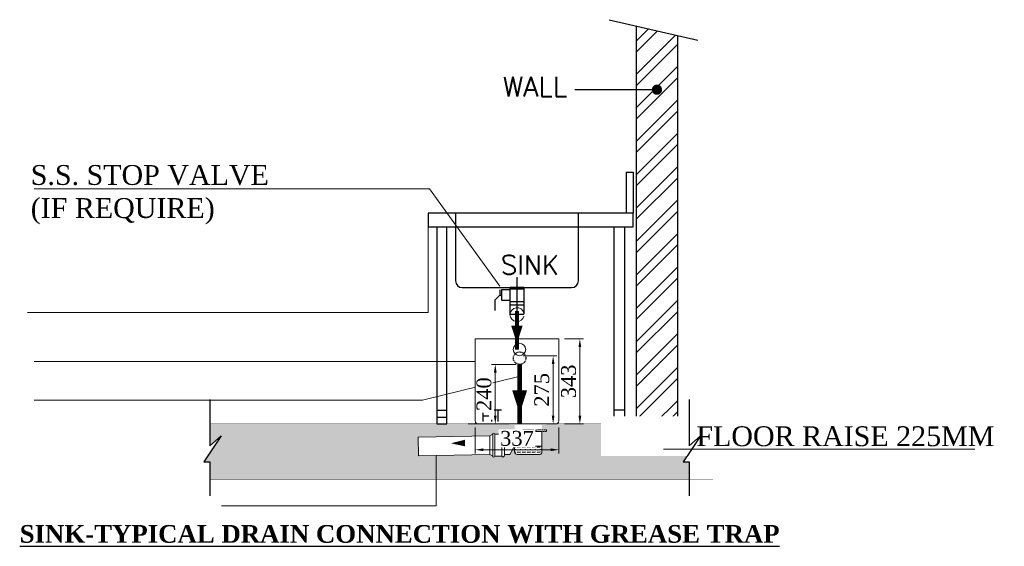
# Model space of a CAD drawing. Header units: inches. Extents: x 119662 to 158499, y 12149 to 20675.
# Tile 8 of 97: x 119769 to 119914, y 17700 to 17777. Entities that reach past the tile are written whole.
import ezdxf

# ---------------------------------------------------------------- set-up
doc = ezdxf.new("R2010")
doc.units = ezdxf.units.IN
doc.header["$MEASUREMENT"] = 0
doc.header["$PDMODE"] = 34
doc.linetypes.add('ACAD_ISO11W100', pattern=[33, 12, -3, 12, -3, 0, -3])
doc.linetypes.add('HIDDEN', pattern=[0.375, 0.25, -0.125])
for name, color, linetype, lineweight in [('00-ABM-VERT-WASTE', 3, 'Continuous', 0), ('00-ABM-WASTE PIPE', 3, 'Continuous', 0), ('00-ABM-WASTE TEXT', 7, 'Continuous', 0), ('A-TEXTS', 4, 'Continuous', 0), ('CKD Dimensions', 3, 'Continuous', 0), ('DIM - GRATING', 7, 'Continuous', 0), ('Flow Direction', 1, 'Continuous', 0), ('GREASE TRAP', 6, 'Continuous', 5), ('JMT SOIL PIPE', 4, 'Continuous', 0), ('JMT-P-WASTE', 3, 'Continuous', 0), ('P-Waste', 4, 'ACAD_ISO11W100', 0), ('P2 WASTE', 3, 'Continuous', 0), ('PP-DWS', 5, 'Continuous', 25), ('PP-TEXT', 7, 'Continuous', 40), ('PP-Waste Pipe', 3, 'Continuous', 25), ('WALL', 5, 'Continuous', 30)]:
    doc.layers.add(name, color=color, linetype=linetype, lineweight=lineweight)
doc.styles.add('Arial', font='GOTHIC.TTF')
doc.styles.add('SANSSERIF', font='sanssb__.ttf', dxfattribs={"height": 5})
doc.styles.add('SIMPLEX', font='SIMPLEX.SHX', dxfattribs={"height": 2.3})
doc.styles.get("Standard").update_dxf_attribs({"font": 'times.ttf', "height": 4})
doc.styles.add('WMF-Arial1', font='arial.ttf')
doc.dimstyles.new('Copy of Standard', dxfattribs={"dimtxt": 60, "dimasz": 33, "dimexe": 15, "dimexo": 15, "dimgap": 15, "dimtad": 1, "dimtoh": 1, "dimdec": 0, "dimzin": 0, "dimdsep": 46, "dimtxsty": 'Standard', "dimcen": 0.09, "dimclrd": 256, "dimclre": 256, "dimclrt": 256, "dimadec": 0, "dimazin": 0, "dimtfac": 1, "dimtdec": 0, "dimtofl": 0, "dimtmove": 0, "dimatfit": 3, "dimfxl": 1, "dimtolj": 1, "dimtzin": 0, "dimlwd": -1, "dimlwe": -1, "dimarcsym": 0})
doc.dimstyles.new('PP-SLOPE', dxfattribs={"dimtxt": 4, "dimasz": 6, "dimexe": 25, "dimexo": 50, "dimgap": 0.09, "dimtad": 0, "dimdec": 0, "dimzin": 0, "dimdsep": 46, "dimtxsty": 'Standard', "dimcen": 0.09, "dimclrd": 256, "dimclre": 256, "dimadec": 0, "dimazin": 0, "dimtfac": 1, "dimtdec": 4, "dimtofl": 0, "dimtmove": 1, "dimatfit": 3, "dimfxl": 1, "dimtolj": 1, "dimtzin": 0, "dimlwd": 9, "dimlwe": 9, "dimarcsym": 0})

# ---------------------------------------------------------------- blocks, each defined once
blk = doc.blocks.new('RHEHFTH')
at = {"layer": 'JMT SOIL PIPE', "linetype": 'Continuous', "ltscale": 2}
h = blk.add_hatch(dxfattribs=at)
h.set_pattern_fill('FLEX', color=4, scale=25.42805, style=0)
h.set_pattern_definition([(7e-15, (-5263673.425, 1425952.74), (0, 19.0710374), [19.0710374, -19.0710374]), (45, (-5263654.354, 1425952.74), (1e-15, 19.071037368), [4.76775935, -17.43500107, 4.76775935, -26.97051977])])
edge = h.paths.add_edge_path()
edge.add_line((419343.4, 116212.2), (419343.4, 116166.6))
edge.add_ellipse((419362.5, 116166.6), major_axis=(13.5, 13.5), ratio=1, start_angle=135, end_angle=225)
edge.add_line((419362.5, 116147.5), (419534.1, 116147.5))
edge.add_ellipse((419534.1, 116166.6), major_axis=(-13.5, 13.5), ratio=1, start_angle=135, end_angle=225)
edge.add_line((419553.2, 116166.6), (419553.2, 116212.2))
edge.add_line((419553.2, 116212.2), (419343.4, 116212.2))
at = {"color": 7}
for p, q in [((419499.2, 116326.8), (419334, 116326.8)), ((419489.7, 116338.2), (419407.1, 116338.2))]:
    blk.add_line(p, q, dxfattribs=at)
at = {"layer": 'JMT-P-WASTE'}
for p, q in [((419343.4, 116290.5), (419265.4, 116290.5)), ((419343.4, 116319.2), (419343.4, 116290.5)), ((419553.2, 116319.2), (419553.2, 116166.6)), ((419343.4, 116220.5), (419343.4, 116166.6)), ((419305.3, 116147.5), (419265.4, 116147.5)), ((419534.1, 116147.5), (419362.5, 116147.5))]:
    blk.add_line(p, q, dxfattribs=at)
at = {"layer": 'JMT-P-WASTE', "color": 3}
blk.add_line((419549.4, 116323), (419347.2, 116323), dxfattribs=at)
at = {"layer": 'JMT-P-WASTE', "color": 8}
blk.add_line((419553.2, 116212.2), (419343.4, 116212.2), dxfattribs=at)
at = {"layer": 'JMT-P-WASTE', "color": 1}
blk.add_lwpolyline([(418853, 116233.6, 0, 50.3, 0), (418960.8, 116235.5, 50.3, 50.3, 0)], format="xyseb", dxfattribs=at)
at = {"layer": 'JMT-P-WASTE', "color": 3}
for centre, start, end in [((419347.2, 116319.2), 90, 180), ((419549.4, 116319.2), 0, 90)]:
    blk.add_arc(centre, 3.81, start, end, dxfattribs=at)
at = {"layer": 'JMT-P-WASTE'}
for centre, radius, start, end in [((419274.9, 116255.5), 77, 332.9157, 27.0843), ((418970.8, 116368.8), 401, 326.50713, 338.28955), ((419362.5, 116166.6), 19.1, 180, 270), ((419534.1, 116166.6), 19.1, 270, 0)]:
    blk.add_arc(centre, radius, start, end, dxfattribs=at)
at = {"layer": 'P-Waste', "color": 3}
for p, q in [((419344.4, 116338.2), (419344.4, 116337.3)), ((419344.4, 116337.3), (419368.8, 116337.3)), ((419546, 116337.3), (419521.6, 116337.3)), ((419546, 116338.2), (419546, 116337.3))]:
    blk.add_line(p, q, dxfattribs=at)
blk.add_lwpolyline([(419521.5, 116338.2), (419588.2, 116338.2), (419588.2, 116323), (419302.2, 116323), (419302.2, 116338.2), (419368.9, 116338.2)], dxfattribs=at)
blk.add_arc((419445.2, 116586.2), 259.4, 252.89795, 287.10205, dxfattribs=at)
at = {"layer": 'P2 WASTE'}
for p, q in [((419153.6, 116291.2), (418602.2, 116279.9)), ((419174.4, 116303.5), (419153.6, 116291.2)), ((419153.6, 116148.2), (419153.6, 116291.2)), ((419174.4, 116303.5), (419174.4, 116134.4)), ((419190, 116303.5), (419190, 116134.4)), ((419243.9, 116303.5), (419190, 116303.5)), ((419243.9, 116303.5), (419243.9, 116134.4)), ((419153.6, 116148.2), (418602.2, 116136.8)), ((419174.4, 116134.4), (419153.6, 116148.2)), ((419243.9, 116134.4), (419190, 116134.4))]:
    blk.add_line(p, q, dxfattribs=at)
blk.add_lwpolyline([(419265.4, 116295.7), (419265.4, 116219.7), (419265.4, 116142.2)], dxfattribs=at)
for centre, radius, start, end in [((419182.2, 116303.5), 7.8, 0, 180), ((419253.7, 116297), 11.8, 353.65981, 146.48484), ((419182.2, 116134.4), 7.8, 180, 0), ((419253.7, 116140.9), 11.8, 213.51516, 6.34019)]:
    blk.add_arc(centre, radius, start, end, dxfattribs=at)
at = {"layer": 'A-TEXTS', "style": 'WMF-Arial1', "width": 0.8}
blk.add_text('F.T', height=95.36, rotation=359.99867, dxfattribs=at).set_placement((419087.3, 116399.9, 0))
blk = doc.blocks.new('*D637')
at = {"layer": '00-ABM-WASTE TEXT', "transparency": 16777216}
for p, q in [((164.3, -103.1), (66.1, -103.1)), ((81.1, -310), (81.1, -136.1)), ((-27.8, -343), (96.1, -343))]:
    blk.add_line(p, q, dxfattribs=at)
at = {"layer": '00-ABM-WASTE TEXT', "ltscale": 0.25, "transparency": 16777216}
for points in [[(86.6, -136.1), (75.6, -136.1), (81.1, -103.1)], [(75.6, -310), (86.6, -310), (81.1, -343)]]:
    blk.add_solid(points, dxfattribs=at)
at = {"layer": 'Defpoints', "color": 0, "ltscale": 0.25, "transparency": 16777216}
for p in [(81.1, -103.1), (179.3, -103.1), (-42.8, -343)]:
    blk.add_point(p, dxfattribs=at)
at = {"layer": '00-ABM-WASTE TEXT', "ltscale": 0.25, "transparency": 16777216, "insert": (35.6, -223), "char_height": 60, "attachment_point": 5, "rotation": 90, "bg_fill": 3, "box_fill_scale": 1.1, "bg_fill_color": 257, "bg_fill_transparency": 0}
blk.add_mtext('\\A1;240', dxfattribs=at)
blk = doc.blocks.new('*D638')
at = {"layer": '00-ABM-WASTE TEXT', "transparency": 16777216}
for p, q in [((360, 0), (437.2, 0)), ((422.2, -33), (422.2, -310)), ((360, -343), (437.2, -343))]:
    blk.add_line(p, q, dxfattribs=at)
at = {"layer": '00-ABM-WASTE TEXT', "ltscale": 0.25, "transparency": 16777216}
for points in [[(427.7, -33), (416.7, -33), (422.2, 0)], [(416.7, -310), (427.7, -310), (422.2, -343)]]:
    blk.add_solid(points, dxfattribs=at)
at = {"layer": 'Defpoints', "color": 0, "ltscale": 0.25, "transparency": 16777216}
for p in [(345, 0), (345, -343), (422.2, -343)]:
    blk.add_point(p, dxfattribs=at)
at = {"layer": '00-ABM-WASTE TEXT', "ltscale": 0.25, "transparency": 16777216, "insert": (376.7, -171.5), "char_height": 60, "attachment_point": 5, "rotation": 90, "bg_fill": 3, "box_fill_scale": 1.1, "bg_fill_color": 257, "bg_fill_transparency": 0}
blk.add_mtext('\\A1;343', dxfattribs=at)
blk = doc.blocks.new('*D639')
at = {"layer": '00-ABM-WASTE TEXT', "transparency": 16777216}
for p, q in [((193.8, -68.2), (329.4, -68.2)), ((314.4, -101.2), (314.4, -310)), ((193, -343), (329.4, -343))]:
    blk.add_line(p, q, dxfattribs=at)
at = {"layer": '00-ABM-WASTE TEXT', "ltscale": 0.25, "transparency": 16777216}
for points in [[(319.9, -101.2), (308.9, -101.2), (314.4, -68.2)], [(308.9, -310), (319.9, -310), (314.4, -343)]]:
    blk.add_solid(points, dxfattribs=at)
at = {"layer": 'Defpoints', "color": 0, "ltscale": 0.25, "transparency": 16777216}
for p in [(178.8, -68.2), (178, -343), (314.4, -343)]:
    blk.add_point(p, dxfattribs=at)
at = {"layer": '00-ABM-WASTE TEXT', "ltscale": 0.25, "transparency": 16777216, "insert": (268.8, -205.6), "char_height": 60, "attachment_point": 5, "rotation": 90, "bg_fill": 3, "box_fill_scale": 1.1, "bg_fill_color": 257, "bg_fill_transparency": 0}
blk.add_mtext('\\A1;275', dxfattribs=at)
blk = doc.blocks.new('*D640')
at = {"layer": '00-ABM-WASTE TEXT', "transparency": 16777216}
for p, q in [((0, -358), (0, -462.1)), ((337, -358), (337, -462.1)), ((33, -447.1), (304, -447.1))]:
    blk.add_line(p, q, dxfattribs=at)
at = {"layer": '00-ABM-WASTE TEXT', "ltscale": 0.25, "transparency": 16777216}
for points in [[(33, -441.6), (33, -452.6), (0, -447.1)], [(304, -452.6), (304, -441.6), (337, -447.1)]]:
    blk.add_solid(points, dxfattribs=at)
at = {"layer": 'Defpoints', "color": 0, "ltscale": 0.25, "transparency": 16777216}
for p in [(0, -343), (337, -343), (337, -447.1)]:
    blk.add_point(p, dxfattribs=at)
at = {"layer": '00-ABM-WASTE TEXT', "ltscale": 0.25, "transparency": 16777216, "insert": (168.5, -401.5), "char_height": 60, "attachment_point": 5, "bg_fill": 3, "box_fill_scale": 1.1, "bg_fill_color": 257, "bg_fill_transparency": 0}
blk.add_mtext('\\A1;337', dxfattribs=at)
blk = doc.blocks.new('zw$6BEE')
at = {"layer": '00-ABM-VERT-WASTE', "color": 5}
blk.add_circle((178.8, -43), 25.2, dxfattribs=at)
at = {"layer": 'GREASE TRAP'}
for p, q in [((0, 0), (337, 0)), ((337, 0), (337, -331))]:
    blk.add_line(p, q, dxfattribs=at)
at = {"layer": '00-ABM-WASTE TEXT'}
dim = blk.add_linear_dim(base=(81.1, -103.1), p1=(-42.8, -343), p2=(179.3, -103.1), angle=90, dimstyle='Copy of Standard', override={"dimfxl": 12, "dimtfill": 1, "dimarcsym": 1}, dxfattribs=at)
dim.commit()
dim.dimension.update_dxf_attribs({"geometry": '*D637', "text_midpoint": (35.6, -223)})
at = {"layer": 'Flow Direction'}
blk.add_lwpolyline([(179.3, -301.4, 0, 60, 0), (179.3, -207.7, 60, 60, 0)], format="xyseb", dxfattribs=at)
at = {"layer": 'GREASE TRAP'}
for p, q in [((0, -331), (0, 0)), ((325, -343), (0, -343)), ((12, -343), (47, -343)), ((47, -343), (290, -343))]:
    blk.add_line(p, q, dxfattribs=at)
at = {"layer": '00-ABM-WASTE TEXT'}
dim = blk.add_aligned_dim(p1=(345, 0), p2=(345, -343), distance=77.3, dimstyle='Copy of Standard', override={"dimfxl": 12, "dimtfill": 1, "dimtfillclr": 0, "dimarcsym": 1}, dxfattribs=at)
dim.commit()
dim.dimension.update_dxf_attribs({"geometry": '*D638', "text_midpoint": (376.7, -171.5)})
dim = blk.add_linear_dim(base=(314.4, -343), p1=(178.8, -68.2), p2=(178, -343), angle=90, dimstyle='Copy of Standard', override={"dimfxl": 12, "dimtfill": 1, "dimarcsym": 1}, dxfattribs=at)
dim.commit()
dim.dimension.update_dxf_attribs({"geometry": '*D639', "text_midpoint": (268.8, -205.6)})
at = {"layer": '00-ABM-WASTE PIPE', "linetype": 'HIDDEN', "lineweight": -3, "ltscale": 10}
blk.add_circle((179.3, -77.9), 25.2, dxfattribs=at)
at = {"layer": '00-ABM-WASTE TEXT'}
dim = blk.add_linear_dim(base=(337, -447.1), p1=(0, -343), p2=(337, -343), dimstyle='Copy of Standard', override={"dimfxl": 12, "dimtfill": 1, "dimarcsym": 1}, dxfattribs=at)
dim.commit()
dim.dimension.update_dxf_attribs({"geometry": '*D640', "text_midpoint": (168.5, -401.5)})
at = {"layer": '00-ABM-WASTE PIPE', "lineweight": -3, "const_width": 18}
blk.add_lwpolyline([(179.3, -103.1), (179.3, -341)], dxfattribs=at)
at = {"layer": 'GREASE TRAP'}
for centre, start, end in [((12, -331), 180, 270), ((325, -331), 270, 0)]:
    blk.add_arc(centre, 12, start, end, dxfattribs=at)
blk = doc.blocks.new('zw$49C5')
h = blk.add_hatch()
h.set_pattern_fill('ANSI32', color=4, scale=10, style=0)
h.set_pattern_definition([(45, (-119104.73, -11266.79), (-67.35192, 67.35192), []), (45, (-119059.83, -11266.79), (-67.35192, 67.35192), [])])
edge = h.paths.add_edge_path()
edge.add_line((0, 1055.8), (-165.2, 1093.9))
edge.add_line((-165.2, 1093.9), (-165.2, -230.5))
edge.add_line((-165.2, -230.5), (-163.4, -230.8))
edge.add_arc((-156, -138.1), 93, 265.4365, 276.8474)
edge.add_arc((-157.2, -106.1), 124.9, 267.0233, 275.6356, ccw=False)
edge.add_line((-163.6, -230.8), (-165.2, -230.8))
edge.add_line((-165.2, -230.8), (-165.2, -510.2))
edge.add_line((-165.2, -510.2), (0, -510.2))
edge.add_line((0, -510.2), (0, 1055.8))
at = {"layer": 'CKD Dimensions', "ltscale": 0.25}
h = blk.add_hatch(dxfattribs=at)
h.set_pattern_fill('AR-SAND', color=251, scale=0.2)
h.set_pattern_definition([(37.5, (-142846.8534, -15291.083), (-0.32000626, 9.78826475), [0, -7.7216, 0, -8.636, 0, -8.255]), (7.5, (-142846.853, -15291.083), (8.9904657, 14.336502), [0, -4.1656, 0, -6.9596, 0, -2.667]), (327.5, (-142853.102, -15291.083), (15.8198474, 0.0287437), [0, -2.54, 0, -9.144, 0, -11.938]), (317.5, (-142853.102, -15291.083), (15.271129, 4.4585865), [0, -1.27, 0, -5.9944, 0, -6.858])])
h.paths.add_polyline_path([(-1909.3, -663.5), (-1839.4, -558), (-1885.1, -598), (-1885.1, -510.2), (-970.7, -510.2), (-929.3, -510.2), (-803.5, -510.2), (-677.9, -510.2), (-677.9, -514.4), (-654.3, -514.4, 0.414214), (-656.3, -516.4), (-656.3, -558.4), (-697.2, -558.4), (-697.2, -555.7, 0.787099), (-708.5, -551.6), (-736.8, -551.6, 1), (-744.9, -551.6), (-755.9, -558.1), (-1045, -564), (-1043.5, -639), (-755.9, -633.1), (-744.9, -640.3, 1), (-736.8, -640.3), (-708.5, -640.3, 0.787099), (-697.2, -636.2), (-697.2, -633.4), (-676.3, -633.4, 0.051456), (-656.3, -595.2), (-656.3, -599.5), (-656.3, -623.4, 0.414214), (-646.3, -633.4), (-556.3, -633.4, 0.414214), (-546.3, -623.4), (-546.3, -599.5), (-546.3, -516.4), (-546.3, -514.4), (-527.9, -514.4), (-527.9, -510.2), (-490.5, -510.2), (-254.7, -510.2), (-213.4, -510.2), (-165.2, -510.2), (0, -510.2), (47.6, -510.2), (47.6, -598), (93.3, -558), (23.4, -663.5), (47.5, -663.5), (47.5, -735.2), (-1885.2, -735.2), (-1885.2, -663.5)])
h.paths.add_polyline_path([(-725, -522.8), (-725, -614.7), (-569, -614.7), (-569, -522.8)], flags=24)
at = {"color": 0}
for p, q in [((-275.4, 1119.3), (82.6, 1036.7)), ((-82.6, 837.1), (-413, 837.1)), ((-206.5, 505), (-179, 505)), ((-206.5, 505), (-206.5, 339.8)), ((-179, 505), (-179, 339.8)), ((-179, 339.8), (-1005.1, 339.8)), ((-1005.1, 339.8), (-1005.1, 284.7)), ((-894.9, 339.8), (-894.9, 66.9)), ((-399.3, 66.9), (-399.3, 339.8)), ((-179, 284.7), (-179, 339.8)), ((-1005.1, 284.7), (-179, 284.7)), ((-970.7, 284.7), (-970.7, -510.2)), ((-929.3, -510.2), (-929.3, 284.7)), ((-254.7, -510.2), (-254.7, 284.7)), ((-213.4, 284.7), (-213.4, -510.2)), ((-647.1, 81.9), (-647.1, -124.9)), ((-867.4, 39.3), (-426.8, 39.3)), ((-715.9, 9.2), (-736.6, -11.4)), ((-715.9, 29.9), (-715.9, 9.2)), ((-715.9, 9.2), (-709.1, 9.2)), ((-674.6, 29.9), (-709.1, 29.9)), ((-709.1, 29.9), (-709.1, -11.4)), ((-674.6, -60.5), (-674.6, 39.3)), ((-619.6, 39.3), (-674.6, 39.3)), ((-619.6, 32.9), (-674.6, 32.9)), ((-674.6, -15.7), (-674.6, 29.1)), ((-619.6, 39.3), (-619.6, -60.5)), ((-619.6, 29.1), (-619.6, -15.7)), ((-736.6, -11.4), (-736.6, -52.7)), ((-709.1, -11.4), (-674.6, -11.4)), ((-619.6, -17.4), (-674.6, -17.4)), ((-619.6, -31.2), (-674.6, -31.2)), ((-674.6, -67.1), (-674.6, -60.5)), ((-674.6, -67.1), (-619.6, -67.1)), ((-619.6, -60.5), (-619.6, -67.1)), ((-1885.1, -411.2), (-1885.1, -598)), ((-970.7, -455.2), (-929.3, -455.2)), ((-213.4, -455.2), (-254.7, -455.2)), ((-970.7, -482.7), (-929.3, -482.7)), ((-970.7, -510.2), (-929.3, -510.2)), ((-213.4, -482.7), (-254.7, -482.7)), ((-213.4, -510.2), (-254.7, -510.2)), ((-1839.4, -558), (-1909.3, -663.5)), ((-1885.1, -598), (-1839.4, -558)), ((-1909.3, -663.5), (-1885.2, -663.5)), ((-1885.2, -663.5), (-1885.2, -800)), ((23.4, -663.5), (47.5, -663.5)), ((47.5, -663.5), (47.5, -800))]:
    blk.add_line(p, q, dxfattribs=at)
at = {"color": 1, "const_width": 20.7}
blk.add_lwpolyline([(-72.3, 837.1, -1), (-92.9, 837.1, -1)], format="xyb", close=True, dxfattribs=at)
at = {"color": 7, "const_width": 1}
blk.add_lwpolyline([(-1885.1, -510.2), (98, -510.2)], dxfattribs=at)
at = {"color": 7}
blk.add_lwpolyline([(-1885.2, -735.2, 1, 1, 0), (143.9, -735.2, 0, 0, 0)], format="xyseb", dxfattribs=at)
for centre, start, end in [((-867.4, 66.9), 180, 270), ((-426.8, 66.9), 270, 0)]:
    blk.add_arc(centre, 27.5, start, end, dxfattribs=at)
at = {"layer": '00-ABM-WASTE PIPE', "color": 5, "const_width": 15.5}
blk.add_lwpolyline([(-647, -54.7), (-647, -211.2), (-647, -211.2)], dxfattribs=at)
at = {"layer": 'CKD Dimensions', "ltscale": 0.25}
blk.add_line((-1045, -564), (-1043.5, -639), dxfattribs=at)
at = {"layer": 'DIM - GRATING'}
blk.add_arc((-647, -69.7), 28.1, 12.5747, 347.4253, dxfattribs=at)
at = {"layer": 'Flow Direction'}
blk.add_lwpolyline([(-647.1, -186.1, 0, 46.5, 0), (-647.1, -113.5, 46.5, 46.5, 0)], format="xyseb", dxfattribs=at)
at = {"layer": 'WALL'}
for p, q in [((-165.2, -510.2), (-165.2, 1093.9)), ((0, 1055.8), (0, -510.2))]:
    blk.add_line(p, q, dxfattribs=at)
at = {"layer": 'PP-DWS', "ltscale": 0.25, "xscale": 0.52444109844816, "yscale": 0.52444109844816, "zscale": 0.52444109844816}
blk.add_blockref('RHEHFTH', (-220577.2, -61545.9), dxfattribs=at)
at = {"color": 7, "attachment_point": 1}
for s, insert, char_height, width, style in [('WALL', (-704.6, 889.5), 80, 285.714, 'SIMPLEX'), ('{\\fTimes New Roman|b0|i0|c0|p0;S.S. STOP VALVE\\P(IF REQUIRE)}', (-2607.4, 533.4), 80, 1032.381, 'SIMPLEX'), ('SINK', (-712.1, 169.1), 77.1, 234.976, 'SIMPLEX'), ('{\\fTimes New Roman|b1|i0|c0|p2;\\LSINK-TYPICAL DRAIN CONNECTION WITH GREASE TRAP }', (-2651.9, -917.7), 71.516, 3145.157, 'SANSSERIF')]:
    blk.add_mtext(s, dxfattribs=dict(at, insert=insert, char_height=char_height, width=width, style=style))
at = {"layer": 'PP-TEXT'}
for points in [[(-715.9, 44.9), (-1000.1, 437.9), (-2593.3, 437.9)], [(-1005.1, 284.7), (-1005.1, -60.6), (-2620.9, -60.6)], [(-639.1, -318.8), (-1028.2, -413.8), (-2593.3, -413.8)], [(-972.2, -637.5), (-972.2, -840.1), (-1838.9, -840.1)]]:
    blk.add_leader(points, dimstyle='PP-SLOPE', dxfattribs=at)
at = {"layer": 'CKD Dimensions', "ltscale": 0.25}
blk.add_blockref('zw$6BEE', (-815.5, -167.2), dxfattribs=at)
at = {"layer": 'PP-TEXT', "insert": (1278.1, -519.7, 104642564.6), "char_height": 80, "width": 1546.029, "attachment_point": 3, "style": 'Arial', "bg_fill": 2}
blk.add_mtext('{\\fTimes New Roman|b0|i0|c0|p34;FLOOR RAISE 225MM}', dxfattribs=at)
at = {"color": 0}
for p, q in [((47.6, -411.2), (47.6, -598)), ((93.3, -558), (23.4, -663.5)), ((47.6, -598), (93.3, -558))]:
    blk.add_line(p, q, dxfattribs=at)
at = {"layer": 'PP-TEXT'}
for points in [[(-815.5, -258.6), (-2593.3, -258.6)], [(-55.6, -612.2), (1199.4, -612.2)]]:
    blk.add_leader(points, dimstyle='PP-SLOPE', dxfattribs=at)

msp = doc.modelspace()

# ---------------------------------------------------------------- block references
at = {"layer": 'PP-Waste Pipe', "ltscale": 0.25, "xscale": 0.03631578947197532, "yscale": 0.03631578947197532, "zscale": 0.03631578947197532}
msp.add_blockref('zw$49C5', (119865.67, 17736.26, -3800177.35), dxfattribs=at)

doc.saveas('drawing.dxf')
